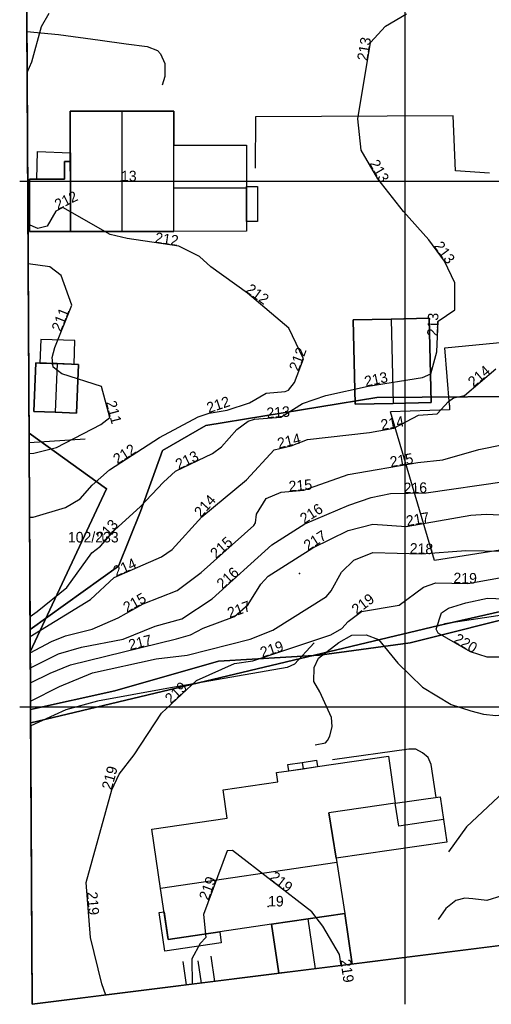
# Model space of a CAD drawing. Header units: inches. Extents: x 62 to 335, y 22 to 282.
# Tile 1 of 9: x 63 to 108, y 22 to 115. Entities that reach past the tile are written whole.
import ezdxf

# ---------------------------------------------------------------- set-up
doc = ezdxf.new("R2010")
doc.units = ezdxf.units.IN
doc.header["$MEASUREMENT"] = 0
for name, color, linetype in [('Adressetekst', 10, 'Continuous'), ('AnnenBygning', 10, 'Continuous'), ('AnnetGjerde', 10, 'Continuous'), ('AnnetVegarealAvgrensning', 10, 'Continuous'), ('ArealressursFlate', 10, 'Continuous'), ('ArealressursGrense', 10, 'Continuous'), ('Bestillingspolygon', 10, 'Continuous'), ('Bygning', 10, 'Continuous'), ('Eiendomsgrense', 10, 'Continuous'), ('Forsenkningskurve', 10, 'Continuous'), ('GnrBnrTekst', 10, 'Continuous'), ('Hekk', 10, 'Continuous'), ('HoydeTekst', 10, 'Continuous'), ('Høydekurve', 10, 'Continuous'), ('KantUtsnitt', 10, 'Continuous'), ('Mast', 10, 'Continuous'), ('MurLoddrett', 10, 'Continuous'), ('Mønelinje', 10, 'Continuous'), ('Rutenett', 10, 'Continuous'), ('Takkant', 10, 'Continuous'), ('Takoverbygg', 10, 'Continuous'), ('TakoverbyggKant', 10, 'Continuous'), ('Taksprang', 10, 'Continuous'), ('TaksprangBunn', 10, 'Continuous'), ('Teig', 10, 'Continuous'), ('Teiggrensepunkt', 10, 'Continuous'), ('Vegadresse', 10, 'Continuous'), ('VegSenterlinje', 10, 'Continuous'), ('Veranda', 10, 'Continuous')]:
    doc.layers.add(name, color=color, linetype=linetype)

msp = doc.modelspace()

# ---------------------------------------------------------------- linework, layer by layer
at = {"layer": 'AnnenBygning'}
for points in [[(102.51, 78.95, 216.52), (98.9, 78.86, 217.75), (95.28, 78.78, 216.51), (95.09, 86.8, 216.45), (98.71, 86.88, 217.76), (102.33, 86.97, 216.46)], [(68.76, 77.93, 212.77), (66.73, 78.01, 213.7), (64.69, 78.1, 212.67), (64.88, 82.72, 212.66), (66.92, 82.64, 213.78), (68.96, 82.56, 212.75)]]:
    msp.add_polyline3d(points, close=True, dxfattribs=at)
at = {"layer": 'AnnetGjerde'}
msp.add_line((102.85, 63.91, 219.33), (98.66, 78.07, 214.97), dxfattribs=at)
for points in [[(104.25, 78.68, 214.85), (103.83, 84.15, 214.46), (113.35, 85.06, 214.82), (115.73, 77.73, 215.29), (133.41, 78.21, 216.2), (134.43, 69.49, 219.33), (122.39, 66.99, 219.36), (102.85, 63.91, 219.33)], [(104.25, 78.68, 214.85), (104.26, 78.26, 214.9), (98.66, 78.07, 214.97)], [(155.69, 69.62, 220.7), (155.04, 70.84, 220.7), (143.88, 67.18, 221.15), (130.68, 63.03, 221.33), (118.78, 60.14, 221.37), (103.8, 57.9, 221.31)], [(91.37, 56.07, 220), (89.5, 54.05, 220.03), (88.82, 53.72, 220.03), (77.35, 51.74, 220.11), (70.78, 50.54, 220.13), (67.76, 49.7, 220.14), (64.41, 48.18, 220.12)]]:
    msp.add_polyline3d(points, dxfattribs=at)
at = {"layer": 'AnnetVegarealAvgrensning'}
for points in [[(64.05, 114.24, 211.66), (67.06, 113.95, 211.81), (71.03, 113.4, 211.75), (73.48, 113.07, 211.78), (75.5, 112.8, 211.98), (76.49, 112.44, 212.22), (76.77, 112.1, 212.36), (77.16, 111.2, 212.48), (77.17, 109.95, 212.48), (76.92, 109.12, 212.45)], [(108.07, 100.77, 213.7), (104.85, 100.97, 213.3), (104.63, 106.23, 213.3), (85.8, 106.11, 212.57), (85.78, 101.25, 212.51)], [(91.48, 46.36, 219.2), (92.45, 46.57, 219.17), (92.64, 46.8, 219.17), (92.88, 47.21, 219.17), (93.11, 48.13, 219.17), (93.02, 48.98, 219.17), (91.94, 51.42, 219.12), (91.35, 52.4, 219.17), (91.39, 53.74, 219.17), (91.79, 54.63, 219.17), (93.73, 56.12, 219.17), (94.97, 56.8, 219.12), (96.32, 56.83, 219.12), (97.5, 56.39, 219.22), (99.34, 54.15, 219.27), (101.68, 51.86, 219.37), (104.43, 50.2, 219.42), (106.29, 49.61, 219.52), (107.49, 49.3, 219.51), (108.67, 49.18, 219.51), (110.9, 49.42, 219.39)], [(102.99, 41.38, 219.53), (102.51, 44.5, 219.53), (102.23, 45.18, 219.54), (101.7, 45.61, 219.54), (101.05, 45.96, 219.54), (100.4, 45.95, 219.54), (93.14, 44.94, 219.38)], [(112.43, 43.42, 219.53), (110.77, 40.2, 219.28), (110.17, 37.22, 219.32), (110.49, 35.35, 219.33), (110.88, 33.59, 219.33), (110.32, 32.63, 219.35), (109.24, 32.01, 219.3), (107.81, 31.55, 219.37), (106.5, 31.71, 219.4), (105.73, 31.79, 219.4), (104.87, 31.56, 219.4), (103.92, 30.81, 219.33), (103.2, 29.75, 219.32)]]:
    msp.add_polyline3d(points, dxfattribs=at)
at = {"layer": 'ArealressursFlate'}
for points in [[(135.33, 115.96, 0), (134.71, 115.11, 0), (133.7, 103.19, 0), (133.62, 78.42, 0), (128.45, 78.62, 0), (114.65, 79.54, 0), (97.34, 79.41, 0), (81.06, 76.74, 0), (76.95, 74.39, 0), (74.86, 68.57, 0), (72.75, 63.38, 0), (64.36, 57.35, 0), (63.66, 184.56, 0)], [(123.44, 61.82, 0), (100.51, 56.09, 0), (91.89, 54.9, 0), (82.29, 54.33, 0), (72.42, 51.52, 0), (64.4, 49.74, 0), (64.36, 57.35, 0), (72.75, 63.38, 0), (74.86, 68.57, 0), (76.95, 74.39, 0), (81.06, 76.74, 0), (97.34, 79.41, 0), (114.65, 79.54, 0)]]:
    msp.add_polyline3d(points, dxfattribs=at)
msp.add_polyline3d([(112.17, 27.67, 0), (64.55, 21.69, 0), (64.4, 49.74, 0), (72.42, 51.52, 0), (82.29, 54.33, 0), (91.89, 54.9, 0), (100.51, 56.09, 0), (123.44, 61.82, 0), (133, 63.99, 0), (141.62, 62.26, 0), (129.72, 57.31, 0), (120.42, 53.8, 0), (117.5, 52.47, 0), (114.53, 50.78, 0), (112.94, 50.06, 0), (110.9, 49.42, 0), (111.39, 47.29, 0), (112.43, 43.42, 0), (115.09, 46.46, 0), (116.67, 47.97, 0), (118.79, 49.28, 0), (121.26, 50.62, 0), (115.8, 34.82, 0), (114.05, 28.94, 0)], close=True, dxfattribs=at)
at = {"layer": 'ArealressursGrense'}
for points in [[(64.36, 57.35, 0), (72.75, 63.38, 0), (74.86, 68.57, 0), (76.95, 74.39, 0), (81.06, 76.74, 0), (97.34, 79.41, 0), (114.65, 79.54, 0), (128.45, 78.62, 0), (133.62, 78.42, 0)], [(64.36, 57.35, 0), (72.75, 63.38, 0), (74.86, 68.57, 0), (76.95, 74.39, 0), (81.06, 76.74, 0), (97.34, 79.41, 0), (114.65, 79.54, 0), (128.45, 78.62, 0), (133.62, 78.42, 0)], [(141.62, 62.26, 0), (133, 63.99, 0), (123.44, 61.82, 0), (100.51, 56.09, 0), (91.89, 54.9, 0), (82.29, 54.33, 0), (72.42, 51.52, 0), (64.4, 49.74, 0)]]:
    msp.add_polyline3d(points, dxfattribs=at)
at = {"layer": 'Bestillingspolygon'}
msp.add_polyline3d([(63.359, 240.036, 0), (64.553, 21.694, 0), (309.141, 52.378, 0), (293.022, 276.538, 0)], close=True, dxfattribs=at)
at = {"layer": 'Bygning'}
for points in [[(78.04, 103.42, 215.31), (84.93, 103.43, 215.31), (84.93, 99.49, 217.02), (86, 99.49, 215.78), (86, 96.17, 215.73), (84.94, 96.17, 215.71), (84.94, 95.23, 215.31), (78.04, 95.22, 215.31), (73.11, 95.22, 220.74), (68.19, 95.22, 217.93), (68.17, 106.66, 217.98), (73.1, 106.66, 220.74), (78.03, 106.67, 218.36)], [(88.97, 43.91, 221.59), (88.88, 44.49, 221.59), (90.24, 44.7, 222.28), (91.61, 44.91, 221.59), (91.7, 44.3, 221.59), (98.46, 45.29, 222.8), (99.11, 40.83, 224.47), (103.37, 41.43, 222.43), (103.69, 39.28, 222.41), (104.02, 37.13, 222.38), (93.47, 35.58, 222.63), (93.54, 35.19, 226.25), (94.31, 30.33, 224.31), (95.01, 25.51, 222.42), (91.52, 25.08, 223.86), (88.02, 24.64, 222.42), (87.34, 29.31, 222.44), (77.48, 27.87, 224.14), (76.77, 32.72, 226.17), (75.95, 38.34, 224.03), (83.12, 39.39, 224.1), (82.72, 42.11, 223.19), (87.93, 42.87, 223.19), (87.81, 43.74, 222.83)]]:
    msp.add_polyline3d(points, close=True, dxfattribs=at)
at = {"layer": 'Eiendomsgrense'}
for p, q in [((71.63, 70.73), (64.26, 76.04)), ((64.37, 55.22), (71.63, 70.73)), ((64.37, 55.22), (71.63, 70.73)), ((139.73, 66.02), (103.25, 57.72)), ((103.25, 57.72), (64.41, 48.47))]:
    msp.add_line(p, q, dxfattribs=at)
at = {"layer": 'Forsenkningskurve'}
msp.add_line((93.95, 25.38, 219), (93.8, 26.43, 219), dxfattribs=at)
msp.add_polyline3d([(93.8, 26.43, 219), (92.21, 29.13, 219), (91.15, 30.48, 219), (83.61, 36.32, 219), (83.09, 36.29, 219), (80.84, 30.22, 219), (81.07, 28.04, 219), (80.55, 27.46, 219), (79.73, 26.02, 219), (79.79, 23.6, 219)], dxfattribs=at)
at = {"layer": 'Hekk'}
msp.add_line((64.26, 75.15, 212.64), (69.58, 75.5, 213), dxfattribs=at)
at = {"layer": 'Høydekurve'}
for points in [[(64.07, 110.33, 212), (64.51, 111.34, 212), (65.43, 114.72, 212), (66.15, 115.98, 212)], [(64.35, 58.57, 213), (65.03, 59.05, 213), (67.86, 61.34, 213), (70.21, 64.64, 213), (71.04, 65.29, 213), (72.4, 66.82, 213), (74.84, 69.01, 213), (77.04, 71.38, 213), (78.19, 72.4, 213), (81.71, 74.08, 213), (82.56, 74.72, 213), (84.01, 76.36, 213), (85.11, 77.16, 213), (85.71, 77.36, 213), (88.22, 77.54, 213), (90.27, 78.84, 213), (92.48, 79.61, 213), (96.54, 80.49, 213), (101.69, 81.31, 213), (102.5, 81.66, 213), (103.07, 83.77, 213), (103.19, 86.68, 213), (104.77, 87.75, 213), (104.77, 90.32, 213), (103.78, 92.4, 213), (102.3, 94.41, 213), (99.88, 97.13, 213), (97.46, 100.21, 213), (95.87, 102.96, 213), (95.54, 105.94, 213), (96.74, 113.19, 213), (98.19, 114.76, 213), (100.16, 115.91, 213)], [(64.3, 68.02, 212), (64.63, 68.04, 212), (67.71, 68.97, 212), (69.12, 69.78, 212), (70.27, 71.07, 212), (71.91, 72.54, 212), (76.68, 75.61, 212), (80.34, 77.59, 212), (81.4, 77.94, 212), (83.12, 78.2, 212), (85.22, 78.91, 212), (86.81, 79.82, 212), (88.61, 79.99, 212), (88.93, 80.13, 212), (89.5, 80.85, 212), (90.36, 83.09, 212), (88.98, 86.01, 212), (85.03, 89.35, 212), (81.56, 91.86, 212), (80.47, 92.82, 212), (78.51, 93.81, 212), (73.59, 94.54, 212), (71.98, 94.94, 212), (67.46, 97.48, 212), (66.8, 97.16, 212), (65.98, 95.71, 212), (65.08, 95.51, 212), (64.15, 95.91, 212)], [(64.27, 74.1, 211), (64.69, 74.13, 211), (66.85, 74.67, 211), (71.07, 76.86, 211), (71.94, 77.51, 211), (71.16, 80.46, 211), (67.37, 81.66, 211), (66.56, 82.32, 211), (66.46, 83.22, 211), (66.7, 84.19, 211), (68.32, 88.21, 211), (67.32, 91.03, 211), (66.23, 91.86, 211), (64.17, 92.15, 211)], [(64.36, 56.68, 214), (70.11, 60.2, 214), (72.36, 62.28, 214), (76.84, 64.27, 214), (77.88, 64.97, 214), (80.7, 68.06, 214), (84.95, 71.59, 214), (87.57, 74.44, 214), (89.2, 74.83, 214), (90.76, 75.43, 214), (96.65, 76.1, 214), (98.97, 76.51, 214), (101.32, 77.74, 214), (103.09, 77.85, 214), (104.16, 79.05, 214), (104.66, 79.4, 214), (105.69, 79.62, 214), (108.67, 82.15, 214)], [(64.37, 55.12, 215), (66.4, 56.2, 215), (67.72, 56.74, 215), (70.26, 57.37, 215), (72.73, 58.46, 215), (75.11, 59.8, 215), (78.34, 61.07, 215), (80.62, 62.76, 215), (85.64, 67.25, 215), (85.8, 67.49, 215), (85.89, 68.32, 215), (86.82, 69.8, 215), (88.23, 70.4, 215), (90.4, 70.59, 215), (94.62, 72.09, 215), (101.24, 73.22, 215), (103.62, 73.48, 215), (107.07, 74.48, 215), (113.79, 75.85, 215)], [(64.38, 53.69, 216), (67.06, 55.03, 216), (69.25, 55.67, 216), (73.2, 56.43, 216), (76.26, 57.66, 216), (78.8, 58.36, 216), (81.69, 60.26, 216), (87.35, 65.39, 216), (90.5, 67.4, 216), (94.7, 69.18, 216), (96.8, 69.92, 216), (98.64, 70.28, 216), (102.05, 70.35, 216), (109.51, 71.43, 216)], [(64.39, 52.28, 217), (66.25, 53.18, 217), (68.21, 53.99, 217), (78.27, 56.46, 217), (79.62, 56.84, 217), (80.83, 57.49, 217), (83.79, 58.57, 217), (85.09, 59.73, 217), (86.32, 61.67, 217), (87.01, 62.41, 217), (91.26, 65.11, 217), (94.63, 66.77, 217), (96.97, 67.38, 217), (100.15, 67.15, 217), (106.3, 68.23, 217), (107.75, 68.32, 217), (111.7, 68.14, 217), (114.78, 68.35, 217), (118.22, 68.83, 217), (119.62, 69.33, 217), (120.75, 70.25, 217), (121.59, 70.7, 217), (127.77, 71.89, 217), (130.73, 71.97, 217)], [(64.4, 50.53, 218), (67.14, 51.94, 218), (70.3, 53.23, 218), (76.36, 54.55, 218), (79.3, 54.9, 218), (85.31, 56.43, 218), (87.45, 57.27, 218), (92.55, 60.49, 218), (93.01, 61.02, 218), (94, 62.8, 218), (95.17, 63.93, 218), (96.98, 64.66, 218), (101.59, 64.54, 218), (105.81, 64.85, 218), (109.36, 64.79, 218)], [(71.55, 22.57, 219), (71.18, 23.64, 219), (70.11, 28.03, 219), (69.68, 33.29, 219), (72.12, 42.09, 219), (72.82, 43.58, 219), (74.26, 45.43, 219), (76.86, 49.38, 219), (80.2, 52.5, 219), (83.79, 54.1, 219), (85.56, 54.36, 219), (92.98, 56.83, 219), (94.03, 57.45, 219), (94.63, 58.1, 219), (95.9, 59.06, 219), (99.48, 59.66, 219), (101.79, 61.36, 219), (102.97, 61.78, 219), (106.01, 61.73, 219), (109.03, 62.25, 219)], [(111.85, 54.72, 220), (107.85, 54.7, 220), (106.25, 55.22, 220), (103.19, 57.01, 220), (102.99, 57.38, 220), (103.5, 58.92, 220), (104.16, 59.37, 220), (105.81, 59.88, 220), (107.89, 60.33, 220), (109.48, 60.27, 220)]]:
    msp.add_polyline3d(points, dxfattribs=at)
at = {"layer": 'KantUtsnitt'}
for p, q in [((64.26, 76.04), (63.41, 230.74)), ((64.36, 57.35), (63.66, 184.56)), ((64.37, 55.22), (64.26, 76.04)), ((64.4, 49.74), (64.36, 57.35)), ((64.41, 48.47), (64.37, 55.22)), ((95.01, 25.51, 222.42), (91.52, 25.08, 223.86)), ((91.52, 25.08, 223.86), (88.02, 24.64, 222.42))]:
    msp.add_line(p, q, dxfattribs=at)
for points in [[(112.17, 27.67, 0), (64.55, 21.69, 0), (64.4, 49.74, 0)], [(140.48, 31.22, 0), (64.55, 21.69, 0), (64.41, 48.47, 0)]]:
    msp.add_polyline3d(points, dxfattribs=at)
at = {"layer": 'Mast'}
msp.add_point((90, 62.69, 225.03), dxfattribs=at)
at = {"layer": 'MurLoddrett'}
for p, q in [((81.93, 23.87, 218.61), (81.58, 26.28, 218.61)), ((79.24, 23.54, 219.47), (78.92, 25.75, 219.47)), ((80.65, 23.71, 219.14), (80.35, 25.84, 219.14))]:
    msp.add_line(p, q, dxfattribs=at)
at = {"layer": 'Mønelinje'}
for p, q in [((73.11, 95.22, 220.74), (73.1, 106.66, 220.74)), ((84.93, 99.33, 217.09), (78.04, 99.32, 216.88)), ((98.71, 86.88, 217.76), (98.9, 78.86, 217.75)), ((66.92, 82.64, 213.78), (66.73, 78.01, 213.7)), ((90.24, 44.7, 222.28), (90.34, 44.1, 222.28)), ((99.11, 40.83, 224.47), (92.78, 39.92, 224.45)), ((103.69, 39.28, 223.23), (99.43, 38.63, 223.23)), ((93.54, 35.19, 226.25), (76.77, 32.72, 226.17)), ((91.52, 25.08, 223.86), (90.83, 29.82, 223.79))]:
    msp.add_line(p, q, dxfattribs=at)
at = {"layer": 'Rutenett'}
for p, q in [((100, 276.538), (100, 21.694)), ((63.359, 100), (309.141, 100)), ((63.359, 50), (309.141, 50))]:
    msp.add_line(p, q, dxfattribs=at)
at = {"layer": 'Takkant'}
for p, q in [((95.01, 25.51, 222.42), (94.31, 30.33, 222.44)), ((87.34, 29.31, 222.44), (88.02, 24.64, 222.42))]:
    msp.add_line(p, q, dxfattribs=at)
for points in [[(78.04, 103.42, 218.35), (78.03, 106.67, 218.36), (73.1, 106.66, 220.74), (68.17, 106.66, 217.98), (68.19, 95.22, 217.93), (73.11, 95.22, 220.74), (78.04, 95.22, 218.32)], [(78.04, 103.42, 215.31), (84.93, 103.43, 215.31), (84.93, 99.49, 217.02)], [(84.93, 99.49, 215.83), (86, 99.49, 215.78), (86, 96.17, 215.73), (84.94, 96.17, 215.71)], [(84.94, 96.17, 215.71), (84.94, 95.23, 215.31), (78.04, 95.22, 215.31)], [(102.51, 78.95, 216.52), (102.33, 86.97, 216.46), (98.71, 86.88, 217.76), (95.09, 86.8, 216.45), (95.28, 78.78, 216.51), (98.9, 78.86, 217.75), (102.51, 78.95, 216.52)], [(68.76, 77.93, 212.77), (68.96, 82.56, 212.75), (66.92, 82.64, 213.78), (64.88, 82.72, 212.66), (64.69, 78.1, 212.67), (66.73, 78.01, 213.7), (68.76, 77.93, 212.77)], [(91.7, 44.3, 222.82), (98.46, 45.29, 222.8), (99.11, 40.83, 224.47)], [(88.97, 43.91, 221.59), (88.88, 44.49, 221.59), (90.24, 44.7, 222.28), (91.61, 44.91, 221.59), (91.7, 44.3, 221.59)], [(87.34, 29.31, 224.24), (77.48, 27.87, 224.14), (76.77, 32.72, 226.17), (75.95, 38.34, 224.03), (83.12, 39.39, 224.1), (82.72, 42.11, 223.19), (87.93, 42.87, 223.19), (87.81, 43.74, 222.83), (88.97, 43.91, 222.83)], [(99.11, 40.83, 222.44), (103.37, 41.43, 222.43), (103.69, 39.28, 222.41), (104.02, 37.13, 222.38), (93.47, 35.58, 222.63)], [(93.47, 35.58, 226.1), (93.54, 35.19, 226.25), (94.31, 30.33, 224.31)]]:
    msp.add_polyline3d(points, dxfattribs=at)
at = {"layer": 'Takoverbygg'}
msp.add_polyline3d([(68.19, 95.22, 215.66), (64.29, 95.21, 215.59), (64.28, 100.2, 215.59), (67.63, 100.2, 215.65), (67.62, 101.86, 215.66), (68.18, 101.86, 215.66)], close=True, dxfattribs=at)
at = {"layer": 'TakoverbyggKant'}
msp.add_polyline3d([(68.19, 95.22, 215.66), (68.18, 101.86, 215.66), (67.62, 101.86, 215.66), (67.63, 100.2, 215.65), (64.28, 100.2, 215.59), (64.29, 95.21, 215.59), (68.19, 95.22, 215.66)], dxfattribs=at)
at = {"layer": 'Taksprang'}
for p, q in [((78.04, 95.22, 218.32), (78.04, 103.42, 218.35)), ((88.97, 43.91, 222.83), (91.7, 44.3, 222.82)), ((99.43, 38.63, 223.23), (99.11, 40.83, 224.47)), ((92.78, 39.92, 224.45), (93.47, 35.58, 226.1)), ((94.31, 30.33, 224.31), (87.34, 29.31, 224.24))]:
    msp.add_line(p, q, dxfattribs=at)
msp.add_polyline3d([(84.94, 96.17, 215.72), (84.93, 99.33, 217.09), (84.93, 99.49, 217.02)], dxfattribs=at)
at = {"layer": 'TaksprangBunn'}
for p, q in [((84.93, 99.49, 215.83), (84.94, 96.17, 215.7)), ((99.43, 38.63, 223.23), (99.11, 40.83, 222.44)), ((93.47, 35.58, 222.63), (92.78, 39.92, 224.45))]:
    msp.add_line(p, q, dxfattribs=at)
for points in [[(78.04, 95.22, 215.31), (78.04, 99.32, 216.88), (78.04, 103.42, 215.31)], [(88.97, 43.91, 221.59), (90.34, 44.1, 222.28), (91.7, 44.3, 221.59)], [(87.34, 29.31, 222.44), (90.83, 29.82, 223.79), (94.31, 30.33, 222.44)]]:
    msp.add_polyline3d(points, dxfattribs=at)
at = {"layer": 'Teig'}
msp.add_polyline3d([(142.19, 226.36, 0), (143, 167.28, 0), (176.7, 164.97, 0), (171.49, 125.66, 0), (174.58, 110.84, 0), (178.33, 97.64, 0), (183.29, 83.57, 0), (186.36, 80.93, 0), (161.42, 67.51, 0), (163.76, 34.14, 0), (162.38, 33.97, 0), (160.16, 47.25, 0), (155.42, 70.31, 0), (139.73, 66.02, 0), (103.25, 57.72, 0), (64.41, 48.47, 0), (64.37, 55.22, 0), (71.63, 70.73, 0), (64.26, 76.04, 0), (63.41, 230.74, 0)], dxfattribs=at)
for points in [[(64.26, 76.04, 0), (71.63, 70.73, 0), (64.37, 55.22, 0)], [(64.41, 48.47, 0), (103.25, 57.72, 0), (139.73, 66.02, 0), (155.42, 70.31, 0), (160.16, 47.25, 0), (140.48, 31.22, 0), (64.55, 21.69, 0)]]:
    msp.add_polyline3d(points, close=True, dxfattribs=at)
at = {"layer": 'Teiggrensepunkt'}
for p in [(71.63, 70.73), (103.25, 57.72)]:
    msp.add_point(p, dxfattribs=at)
at = {"layer": 'Vegadresse'}
for p in [(73, 99.99), (87, 31)]:
    msp.add_point(p, dxfattribs=at)
at = {"layer": 'VegSenterlinje'}
msp.add_polyline3d([(181.79, 81.71, 219.51), (178.29, 79.59, 220.66), (168.63, 74.39, 220.56), (156.5, 67.57, 220.56), (144.31, 61.54, 220.56), (131.68, 55.88, 220.56), (119.82, 49.48, 220.56), (112.98, 45.24, 220.56), (105.87, 38.57, 220.56), (104.18, 36.21, 220.56)], dxfattribs=at)
at = {"layer": 'Veranda'}
msp.add_line((65.29, 82.7, 211.06), (68.53, 82.58, 211.09), dxfattribs=at)
for points in [[(64.99, 100.2, 213.12), (65.06, 102.83, 213.05), (68.18, 102.69, 213.08), (68.18, 101.86, 213.08), (67.62, 101.86, 213.08), (67.63, 100.2, 213.08), (64.99, 100.2, 213.12)], [(68.53, 82.58, 211.09), (68.6, 84.85, 211.12), (65.36, 84.95, 211.09), (65.29, 82.7, 211.06)], [(82.4, 28.59, 220.02), (82.55, 27.55, 220.02), (77.16, 26.76, 220.02), (76.63, 30.43, 220.02), (77.1, 30.49, 220.02), (77.48, 27.87, 220.02), (82.4, 28.59, 220.02)]]:
    msp.add_polyline3d(points, dxfattribs=at)

# ---------------------------------------------------------------- texts
at = {"layer": 'Adressetekst'}
for s, p in [('13', (73, 99.99)), ('19', (87, 31))]:
    msp.add_text(s, height=1, dxfattribs=at).set_placement(p)
at = {"layer": 'GnrBnrTekst'}
msp.add_text('102/233', height=1, dxfattribs=at).set_placement((67.945, 65.63))
at = {"layer": 'HoydeTekst'}
for s, rotation, p in [('213', 80.60177, (96.444, 111.401, 213)), ('213', 300.03572, (96.604, 101.69, 213)), ('212', 25.86636, (66.982, 97.248, 212)), ('212', 351.56037, (76.187, 94.155, 212)), ('213', 306.3649, (102.734, 93.82, 213)), ('212', 324.12017, (84.804, 89.514, 212)), ('211', 68.0513, (67.274, 85.614, 211)), ('213', 87.63863, (103.13, 85.226, 213)), ('212', 68.99678, (89.888, 81.86, 212)), ('214', 40.33103, (106.552, 80.352, 214)), ('213', 12.22962, (96.286, 80.435, 213)), ('211', 284.81046, (71.553, 78.972, 211)), ('212', 18.27264, (81.348, 77.923, 212)), ('213', 4.10184, (86.886, 77.444, 213)), ('214', 10.02207, (97.815, 76.306, 214)), ('214', 13.45584, (88.016, 74.547, 214)), ('212', 32.76557, (72.663, 73.025, 212)), ('213', 25.51387, (78.483, 72.54, 213)), ('215', 9.68674, (98.683, 72.784, 215)), ('215', 5.00392, (89.006, 70.468, 215)), ('216', 1.17599, (99.909, 70.306, 216)), ('214', 47.61575, (80.602, 67.953, 214)), ('216', 32.54175, (90.443, 67.364, 216)), ('217', 9.96014, (100.227, 67.163, 217)), ('213', 48.36646, (71.32, 65.605, 213)), ('217', 32.42755, (90.788, 64.81, 217)), ('215', 41.81016, (82.049, 64.038, 215)), ('218', 358.50891, (100.472, 64.569, 218)), ('214', 23.95062, (72.537, 62.359, 214)), ('216', 42.18792, (82.659, 61.139, 216)), ('219', 359.05772, (104.633, 61.753, 219)), ('215', 29.38061, (73.564, 58.93, 215)), ('217', 20.04525, (83.346, 58.408, 217)), ('219', 37.08584, (95.433, 58.707, 219)), ('217', 13.79477, (73.855, 55.376, 217)), ('219', 18.41178, (86.443, 54.654, 219)), ('220', 329.67376, (104.6, 56.185, 220)), ('219', 43.0495, (77.752, 50.213, 219)), ('219', 74.50276, (72.104, 42.032, 219)), ('219', 69.66149, (81.32, 31.515, 219)), ('219', 322.24094, (87.078, 33.634, 219)), ('219', 274.67348, (69.756, 32.365, 219)), ('219', 278.1301, (93.875, 25.905, 219))]:
    msp.add_text(s, height=1, rotation=rotation, dxfattribs=at).set_placement(p)

doc.saveas('drawing.dxf')
